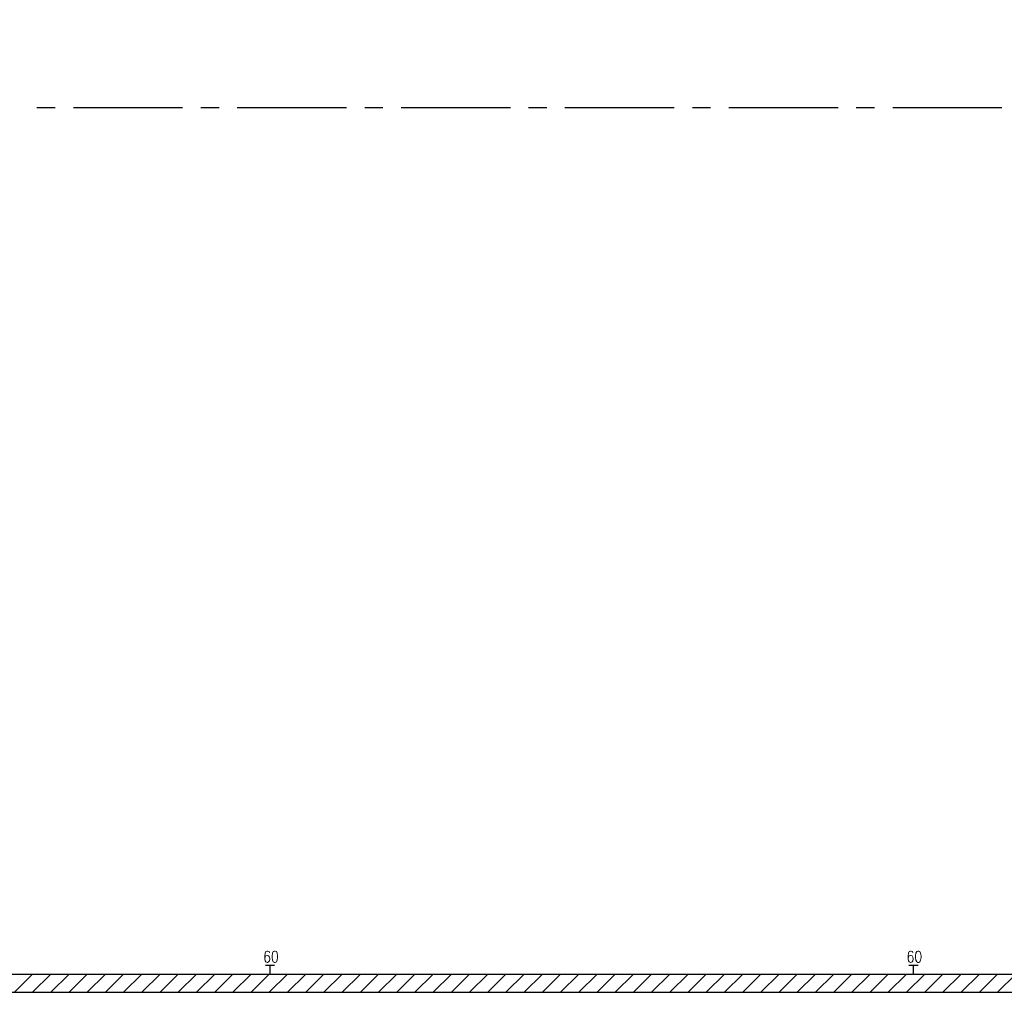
# Model space of a CAD drawing. Extents: x -66955 to 52345, y -20450 to 69550.
# Tile 97 of 132: x -60251 to -54843, y 58125 to 63469. Entities that reach past the tile are written whole.
import ezdxf
from ezdxf.enums import TextEntityAlignment as Align

# ---------------------------------------------------------------- set-up
doc = ezdxf.new("R2010")
doc.units = 0
doc.header["$MEASUREMENT"] = 0
doc.linetypes.add('DASHED', pattern=[0.75, 0.5, -0.25])
for name, color, linetype in [('STRAMIEN--E7-', 7, 'CONTINUOUS'), ('VERD1--22-', 7, 'CONTINUOUS'), ('VERD1--E5-', 7, 'CONTINUOUS')]:
    doc.layers.add(name, color=color, linetype=linetype)
doc.styles.add('ROMANS', font='ROMANS', dxfattribs={"height": 0.2})

msp = doc.modelspace()

# ---------------------------------------------------------------- linework, layer by layer
at = {"layer": 'STRAMIEN--E7-', "color": 6, "linetype": 'CONTINUOUS'}
for p, q in [((-60056, 62985), (-60156, 62985)), ((-59656, 62985), (-59956, 62985)), ((-59356, 62985), (-59656, 62985)), ((-59156, 62985), (-59256, 62985)), ((-58756, 62985), (-59056, 62985)), ((-58456, 62985), (-58756, 62985)), ((-58256, 62985), (-58356, 62985)), ((-57856, 62985), (-58156, 62985)), ((-57556, 62985), (-57856, 62985)), ((-57356, 62985), (-57456, 62985)), ((-56956, 62985), (-57256, 62985)), ((-56656, 62985), (-56956, 62985)), ((-56456, 62985), (-56556, 62985)), ((-56056, 62985), (-56356, 62985)), ((-55756, 62985), (-56056, 62985)), ((-55556, 62985), (-55656, 62985)), ((-55156, 62985), (-55456, 62985)), ((-54856, 62985), (-55156, 62985))]:
    msp.add_line(p, q, dxfattribs=at)
at = {"layer": 'VERD1--22-', "color": 7, "linetype": 'CONTINUOUS'}
for p, q in [((-63430, 58225), (-53530, 58225)), ((-60280, 58125), (-60180, 58225)), ((-60180, 58125), (-60080, 58225)), ((-60080, 58125), (-59980, 58225)), ((-59980, 58125), (-59880, 58225)), ((-59880, 58125), (-59780, 58225)), ((-59780, 58125), (-59680, 58225)), ((-59680, 58125), (-59580, 58225)), ((-59580, 58125), (-59480, 58225)), ((-59480, 58125), (-59380, 58225)), ((-59380, 58125), (-59280, 58225)), ((-59280, 58125), (-59180, 58225)), ((-59180, 58125), (-59080, 58225)), ((-59080, 58125), (-58980, 58225)), ((-58980, 58125), (-58880, 58225)), ((-58880, 58125), (-58780, 58225)), ((-58780, 58125), (-58680, 58225)), ((-58680, 58125), (-58580, 58225)), ((-58580, 58125), (-58480, 58225)), ((-58480, 58125), (-58380, 58225)), ((-58380, 58125), (-58280, 58225)), ((-58280, 58125), (-58180, 58225)), ((-58180, 58125), (-58080, 58225)), ((-58080, 58125), (-57980, 58225)), ((-57980, 58125), (-57880, 58225)), ((-57880, 58125), (-57780, 58225)), ((-57780, 58125), (-57680, 58225)), ((-57680, 58125), (-57580, 58225)), ((-57580, 58125), (-57480, 58225)), ((-57480, 58125), (-57380, 58225)), ((-57380, 58125), (-57280, 58225)), ((-57280, 58125), (-57180, 58225)), ((-57180, 58125), (-57080, 58225)), ((-57080, 58125), (-56980, 58225)), ((-56980, 58125), (-56880, 58225)), ((-56880, 58125), (-56780, 58225)), ((-56780, 58125), (-56680, 58225)), ((-56680, 58125), (-56580, 58225)), ((-56580, 58125), (-56480, 58225)), ((-56480, 58125), (-56380, 58225)), ((-56380, 58125), (-56280, 58225)), ((-56280, 58125), (-56180, 58225)), ((-56180, 58125), (-56080, 58225)), ((-56080, 58125), (-55980, 58225)), ((-55980, 58125), (-55880, 58225)), ((-55880, 58125), (-55780, 58225)), ((-55780, 58125), (-55680, 58225)), ((-55680, 58125), (-55580, 58225)), ((-55580, 58125), (-55480, 58225)), ((-55480, 58125), (-55380, 58225)), ((-55380, 58125), (-55280, 58225)), ((-55280, 58125), (-55180, 58225)), ((-55180, 58125), (-55080, 58225)), ((-55080, 58125), (-54980, 58225)), ((-54980, 58125), (-54880, 58225)), ((-54880, 58125), (-54780, 58225)), ((-63530, 58125), (-53530, 58125))]:
    msp.add_line(p, q, dxfattribs=at)
at = {"layer": 'VERD1--E5-', "color": 1, "linetype": 'CONTINUOUS'}
for p, q in [((-58901, 58275), (-58851, 58275)), ((-58876, 58225), (-58876, 58275)), ((-55367, 58275), (-55317, 58275)), ((-55342, 58225), (-55342, 58275))]:
    msp.add_line(p, q, dxfattribs=at)
at = {"layer": 'VERD1--E5-', "color": 1, "linetype": 'DASHED'}
msp.add_lwpolyline([(-63530, 58125), (-53430, 58125), (-53430, 64265), (-57046, 64265), (-57046, 64565), (-60450, 64565), (-60451.02, 64465), (-63530, 64465)], close=True, dxfattribs=at)

# ---------------------------------------------------------------- texts
at = {"layer": 'VERD1--E5-', "color": 1, "linetype": 'CONTINUOUS', "style": 'ROMANS', "width": 0.8}
for p in [(-58870.84, 58320.34), (-55336.84, 58320.34)]:
    msp.add_text('60', height=62.5, dxfattribs=at).set_placement(p, align=Align.MIDDLE)

doc.saveas('drawing.dxf')
